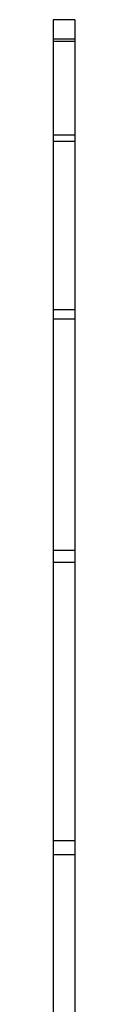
# Model space of a CAD drawing. Header units: inches. Extents: x -0.5 to 3.7, y -5.4 to 6.4.
# Tile 6 of 6: x 2.656 to 2.756, y 1.836 to 6.449. Entities that reach past the tile are written whole.
import ezdxf

# ---------------------------------------------------------------- set-up
doc = ezdxf.new("R2010")
doc.units = ezdxf.units.IN
doc.header["$MEASUREMENT"] = 0

msp = doc.modelspace()

# ---------------------------------------------------------------- linework, layer by layer
at = {"color": 7, "linetype": 'Continuous', "lineweight": 25}
for p, q in [((2.7559, 6.4492), (2.6559, 6.4492)), ((2.6559, 6.4492), (2.6559, -5.3763)), ((2.7559, 6.4492), (2.7559, -5.3763)), ((2.6559, 6.3601), (2.7559, 6.3601)), ((2.6559, 6.3483), (2.7559, 6.3483)), ((2.6559, 5.909), (2.7559, 5.909)), ((2.6559, 5.88), (2.7559, 5.88)), ((2.6559, 5.0917), (2.7559, 5.0917)), ((2.6559, 5.0475), (2.7559, 5.0475)), ((2.6559, 3.9639), (2.7559, 3.9639)), ((2.6559, 3.9076), (2.7559, 3.9076)), ((2.6559, 2.6026), (2.7559, 2.6026)), ((2.6559, 2.5379), (2.7559, 2.5379))]:
    msp.add_line(p, q, dxfattribs=at)

doc.saveas('drawing.dxf')
